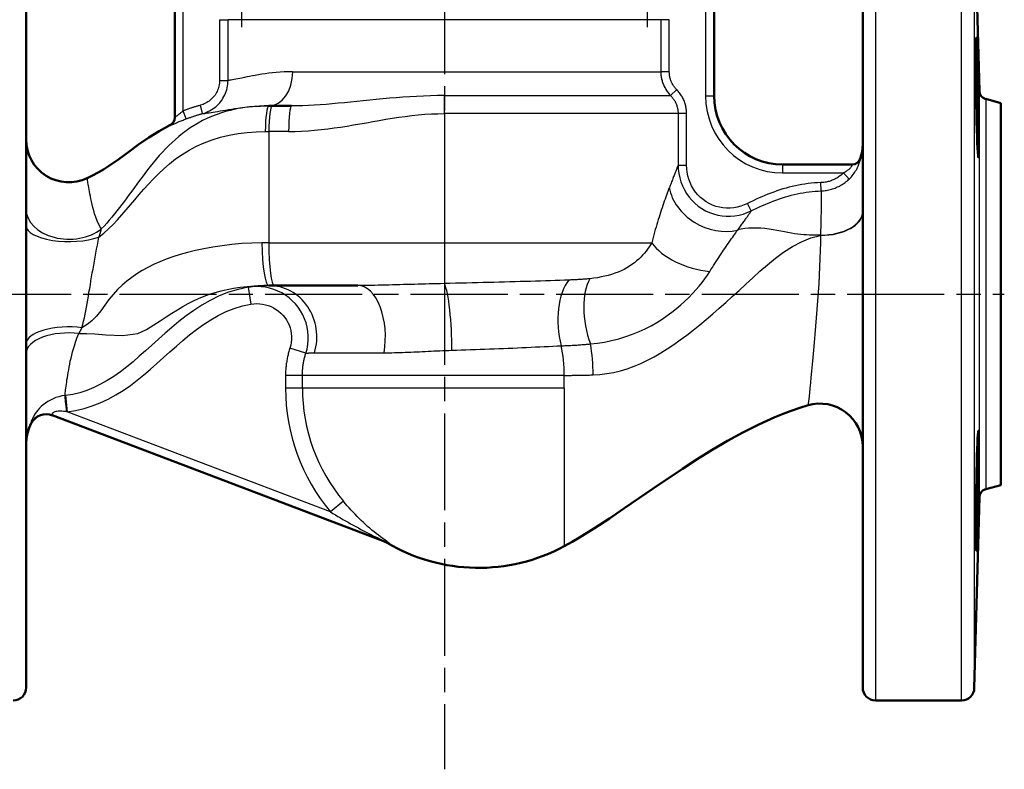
# Model space of a CAD drawing. Header units: millimetres. Extents: x 27 to 364, y 81 to 506.
# Tile 3 of 7: x 95 to 210, y 226 to 314. Entities that reach past the tile are written whole.
import ezdxf

# ---------------------------------------------------------------- set-up
doc = ezdxf.new("R2010")
doc.units = ezdxf.units.MM
doc.header["$LTSCALE"] = 2
doc.linetypes.add('CHAIN', pattern=[0.3543, 0.2362, -0.0295, 0.0591, -0.0295])
for name, color, linetype, lineweight in [('Mittellinie(DIN)', 4, 'CHAIN', 25), ('Sichtbare Kanten(DIN)', 7, 'Continuous', 50), ('Sichtbare tangentiale Kanten(DIN)', 3, 'Continuous', 25)]:
    doc.layers.add(name, color=color, linetype=linetype, lineweight=lineweight)

msp = doc.modelspace()

# ---------------------------------------------------------------- linework, layer by layer
at = {"layer": 'Mittellinie(DIN)', "linetype": 'CHAIN', "ltscale": 23.990969}
for p, q in [((144.12, 505.58), (144.12, 225.97)), ((120.43, 352.12), (120.43, 312.73)), ((167.8, 352.12), (167.8, 312.73)), ((72.17, 281.52), (209.51, 281.52))]:
    msp.add_line(p, q, dxfattribs=at)
at = {"layer": 'Sichtbare Kanten(DIN)'}
for p, q in [((95.26, 327.52), (95.26, 235.52)), ((192.97, 235.52), (192.97, 327.52)), ((206.6, 305.27), (206.01, 327.56)), ((112.62, 315.71), (112.62, 302.13)), ((175.62, 304.68), (175.62, 315.71)), ((209.12, 303.85), (207.34, 304.33)), ((209.12, 259.19), (209.12, 303.85)), ((124, 303.52), (123.62, 303.52)), ((124, 303.52), (126.26, 303.52)), ((191.77, 296.68), (183.62, 296.68)), ((123.62, 282.52), (124.25, 282.52)), ((134, 282.52), (124.25, 282.52)), ((98.3, 267.36), (137.42, 252.48)), ((209.12, 259.19), (207.34, 258.71)), ((206.6, 257.77), (206.01, 235.48)), ((194.47, 234.02), (204.51, 234.02))]:
    msp.add_line(p, q, dxfattribs=at)
at = {"layer": 'Sichtbare Kanten(DIN)', "flags": 128}
for points in [[(206.39, 298.6), (206.36, 299.2), (206.33, 299.92), (206.31, 300.74), (206.28, 301.65), (206.26, 302.61), (206.24, 303.59), (206.23, 304.59), (206.21, 305.6), (206.2, 306.6), (206.19, 307.56), (206.19, 308.45), (206.18, 309.24), (206.18, 309.92), (206.19, 310.5), (206.19, 310.96), (206.2, 311.29), (206.22, 311.46), (206.23, 311.49), (206.25, 311.38), (206.27, 311.12), (206.29, 310.72), (206.32, 310.18), (206.34, 309.52), (206.37, 308.76), (206.4, 307.93), (206.42, 307.01), (206.45, 306), (206.47, 304.96), (206.5, 303.95), (206.51, 302.96), (206.53, 301.96), (206.54, 301.02), (206.55, 300.16), (206.55, 299.42), (206.55, 298.77), (206.54, 298.24), (206.52, 297.84), (206.51, 297.6), (206.49, 297.5), (206.46, 297.56), (206.44, 297.77), (206.41, 298.12), (206.39, 298.6)], [(102.39, 295.06), (103.03, 295.38), (103.66, 295.73), (104.28, 296.09), (104.88, 296.48), (106.07, 297.29), (107.24, 298.14), (108.4, 298.99), (109.58, 299.81), (110.8, 300.57), (111.42, 300.92), (112.06, 301.25)], [(192.69, 297.34), (192.81, 297.75), (192.9, 298.17), (192.96, 298.59), (192.97, 299.02)], [(186.59, 268.53), (185.61, 268.22), (184.63, 267.89), (183.67, 267.53), (182.71, 267.13), (181.76, 266.72), (180.83, 266.28), (178.98, 265.34), (177.18, 264.35), (175.4, 263.3), (173.65, 262.22), (171.91, 261.1), (168.49, 258.79), (165.09, 256.46), (163.38, 255.3), (161.66, 254.16), (159.91, 253.08), (159.02, 252.56), (158.12, 252.06)], [(95.85, 266.43), (95.6, 265.87), (95.41, 265.28), (95.29, 264.68), (95.26, 264.06)], [(206.39, 254.77), (206.36, 253.97), (206.33, 253.25), (206.31, 252.63), (206.28, 252.15), (206.26, 251.8), (206.24, 251.6), (206.23, 251.54), (206.21, 251.63), (206.2, 251.86), (206.19, 252.25), (206.19, 252.76), (206.18, 253.38), (206.18, 254.1), (206.19, 254.93), (206.19, 255.85), (206.2, 256.83), (206.22, 257.84), (206.23, 258.85), (206.25, 259.83), (206.27, 260.81), (206.29, 261.76), (206.32, 262.63), (206.34, 263.42), (206.37, 264.09), (206.4, 264.64), (206.42, 265.08), (206.45, 265.38), (206.47, 265.52), (206.5, 265.52), (206.51, 265.37), (206.53, 265.06), (206.54, 264.61), (206.55, 264.03), (206.55, 263.35), (206.55, 262.56), (206.54, 261.66), (206.52, 260.69), (206.51, 259.69), (206.49, 258.7), (206.46, 257.67), (206.44, 256.64), (206.41, 255.66), (206.39, 254.77)]]:
    msp.add_lwpolyline(points, dxfattribs=at)
at = {"layer": 'Sichtbare Kanten(DIN)'}
for centre, radius, start, end in [((207.6, 305.29), 1, 181.5, 255), ((183.62, 304.68), 8, 180, 270), ((111.62, 302.15), 1, 296.2604, 0), ((100.26, 299.58), 5, 180, 295.2549), ((191.74, 297.68), 1, 270, 340.4652), ((187.97, 263.72), 5, 0, 106.0157), ((97.62, 265.48), 2, 69.1645, 151.689), ((207.6, 257.75), 1, 105, 178.5), ((136.42, 250.71), 2, 59.4505, 69.1645), ((148.12, 270.52), 21, 239.4505, 298.4369), ((93.76, 235.52), 1.5, 270, 0), ((194.47, 235.52), 1.5, 180, 270), ((204.51, 235.52), 1.5, 270, 358.5)]:
    msp.add_arc(centre, radius, start, end, dxfattribs=at)
at = {"layer": 'Sichtbare tangentiale Kanten(DIN)'}
for p, q in [((194.47, 329.02), (194.47, 234.02)), ((204.51, 234.02), (204.51, 329.02)), ((206.01, 327.56), (206.01, 235.48)), ((113.62, 302.95), (113.62, 315.66)), ((174.62, 315.66), (174.62, 304.68)), ((117.85, 313.6), (118.84, 313.6)), ((117.85, 313.6), (117.85, 306.49)), ((118.84, 306.49), (118.84, 313.6)), ((169.39, 313.6), (118.84, 313.6)), ((169.39, 313.6), (169.39, 307.52)), ((170.38, 313.6), (169.39, 313.6)), ((170.38, 307.52), (170.38, 313.6)), ((126.39, 307.52), (169.39, 307.52)), ((170.38, 307.52), (169.39, 307.52)), ((117.85, 306.49), (118.84, 306.49)), ((171.25, 305.42), (170.54, 304.72)), ((206.6, 257.77), (206.6, 305.27)), ((144.12, 304.72), (170.54, 304.72)), ((144.12, 302.62), (144.12, 304.72)), ((174.62, 304.68), (175.62, 304.68)), ((207.34, 304.33), (207.34, 258.71)), ((113.97, 302.01), (113.62, 302.95)), ((115.87, 302.63), (115.61, 303.59)), ((171.41, 302.62), (144.12, 302.62)), ((144.12, 302.62), (144.12, 287.52)), ((172.4, 302.62), (171.41, 302.62)), ((171.41, 302.62), (171.41, 296.6)), ((172.4, 296.6), (172.4, 302.62)), ((112.06, 301.25), (112.06, 301.24)), ((123.19, 300.52), (123.62, 300.52)), ((123.62, 300.52), (123.62, 287.52)), ((125.92, 300.52), (123.62, 300.52)), ((171.41, 296.6), (172.4, 296.6)), ((183.62, 296.68), (183.62, 295.68)), ((183.62, 295.68), (190.72, 295.68)), ((191.4, 294.97), (190.72, 295.68)), ((188.11, 293.59), (188.08, 294.55)), ((179.95, 291.24), (179.51, 292.12)), ((123.62, 287.52), (144.12, 287.52)), ((144.12, 287.52), (168.33, 287.52)), ((144.12, 287.52), (144.12, 282.75)), ((188.04, 288.41), (188.04, 288.37)), ((121.18, 282.32), (121.52, 280.35)), ((127.93, 274.61), (126.07, 275.21)), ((128.93, 274.66), (137.06, 274.66)), ((127.52, 272.02), (125.56, 272.02)), ((125.56, 272.02), (125.56, 270.52)), ((127.52, 270.52), (127.52, 272.02)), ((158.12, 272.02), (127.52, 272.02)), ((158.12, 270.52), (158.12, 272.02)), ((127.52, 270.52), (125.56, 270.52)), ((158.12, 270.52), (127.52, 270.52)), ((158.12, 270.52), (158.12, 252.06)), ((99.85, 269.66), (100.04, 267.77)), ((99.99, 267.78), (100.04, 267.77)), ((130.8, 256.06), (100.04, 267.77)), ((132.31, 257.32), (130.8, 256.06)), ((137.7, 252.34), (137.44, 252.44))]:
    msp.add_line(p, q, dxfattribs=at)
at = {"layer": 'Sichtbare tangentiale Kanten(DIN)', "flags": 128}
for points in [[(126.39, 307.52), (125.89, 307.52), (125.4, 307.5), (124.93, 307.47), (124.46, 307.43), (124.02, 307.39), (123.59, 307.33), (123.17, 307.28), (122.77, 307.21), (122.39, 307.15), (122.03, 307.09), (121.68, 307.02), (121.35, 306.96), (121.04, 306.9), (120.75, 306.84), (120.47, 306.78), (120.22, 306.73), (119.98, 306.68), (119.76, 306.64), (119.55, 306.6), (119.37, 306.57), (119.21, 306.54), (119.07, 306.52), (118.94, 306.49), (118.84, 306.48)], [(169.39, 307.52), (169.39, 307.39), (169.4, 307.26), (169.41, 307.13), (169.43, 307.01), (169.44, 306.88), (169.47, 306.75), (169.49, 306.62), (169.53, 306.5), (169.56, 306.37), (169.6, 306.25), (169.64, 306.13), (169.69, 306.01), (169.74, 305.89), (169.8, 305.77), (169.85, 305.66), (169.92, 305.54), (169.98, 305.43), (170.05, 305.32), (170.13, 305.22), (170.2, 305.11), (170.28, 305.01), (170.36, 304.91), (170.45, 304.81), (170.54, 304.72)], [(171.25, 305.42), (171.18, 305.49), (171.12, 305.56), (171.05, 305.64), (170.99, 305.71), (170.94, 305.79), (170.88, 305.87), (170.83, 305.95), (170.78, 306.04), (170.73, 306.12), (170.69, 306.21), (170.65, 306.3), (170.61, 306.39), (170.57, 306.48), (170.54, 306.57), (170.51, 306.66), (170.48, 306.75), (170.46, 306.85), (170.44, 306.94), (170.42, 307.04), (170.41, 307.13), (170.4, 307.23), (170.39, 307.33), (170.38, 307.42), (170.38, 307.52)], [(117.85, 306.49), (117.84, 306.33), (117.83, 306.16), (117.81, 306), (117.77, 305.84), (117.73, 305.68), (117.69, 305.52), (117.63, 305.37), (117.56, 305.22), (117.49, 305.07), (117.41, 304.93), (117.32, 304.79), (117.22, 304.66), (117.12, 304.53), (117, 304.41), (116.89, 304.3), (116.76, 304.19), (116.64, 304.09), (116.5, 303.99), (116.36, 303.91), (116.22, 303.83), (116.07, 303.76), (115.92, 303.69), (115.77, 303.64), (115.61, 303.59)], [(115.87, 302.63), (116.08, 302.69), (116.28, 302.76), (116.48, 302.85), (116.68, 302.94), (116.87, 303.05), (117.05, 303.16), (117.23, 303.29), (117.4, 303.42), (117.57, 303.57), (117.72, 303.72), (117.87, 303.88), (118.01, 304.05), (118.14, 304.23), (118.25, 304.41), (118.36, 304.6), (118.46, 304.8), (118.55, 305), (118.62, 305.2), (118.69, 305.41), (118.74, 305.62), (118.78, 305.84), (118.81, 306.05), (118.83, 306.27), (118.84, 306.49)], [(172.4, 302.62), (172.4, 302.75), (172.39, 302.88), (172.38, 303.01), (172.37, 303.14), (172.35, 303.27), (172.32, 303.39), (172.3, 303.52), (172.26, 303.65), (172.23, 303.77), (172.19, 303.89), (172.15, 304.02), (172.1, 304.14), (172.05, 304.25), (171.99, 304.37), (171.94, 304.49), (171.87, 304.6), (171.81, 304.71), (171.74, 304.82), (171.66, 304.93), (171.59, 305.03), (171.51, 305.13), (171.42, 305.23), (171.34, 305.33), (171.25, 305.42)], [(144.12, 304.72), (143.3, 304.72), (142.48, 304.7), (141.67, 304.67), (140.86, 304.63), (140.06, 304.59), (139.26, 304.53), (138.47, 304.47), (137.69, 304.41), (136.91, 304.34), (136.14, 304.26), (135.39, 304.19), (134.63, 304.11), (133.89, 304.04), (133.16, 303.96), (132.43, 303.89), (131.71, 303.82), (131, 303.76), (130.3, 303.7), (129.6, 303.65), (128.92, 303.61), (128.24, 303.57), (127.57, 303.54), (126.91, 303.53), (126.26, 303.52)], [(170.54, 304.72), (170.61, 304.65), (170.67, 304.58), (170.73, 304.51), (170.79, 304.43), (170.85, 304.35), (170.91, 304.27), (170.96, 304.19), (171.01, 304.11), (171.06, 304.02), (171.1, 303.93), (171.14, 303.85), (171.18, 303.76), (171.22, 303.67), (171.25, 303.58), (171.28, 303.48), (171.31, 303.39), (171.33, 303.3), (171.35, 303.2), (171.37, 303.11), (171.38, 303.01), (171.39, 302.91), (171.4, 302.82), (171.41, 302.72), (171.41, 302.62)], [(123.62, 303.52), (123.06, 303.51), (122.5, 303.49), (121.93, 303.45), (121.36, 303.4), (120.79, 303.33), (120.23, 303.24), (119.66, 303.13), (119.1, 303), (118.54, 302.85), (117.98, 302.68), (117.44, 302.49), (116.9, 302.28), (116.38, 302.05), (115.87, 301.8), (115.37, 301.52), (114.89, 301.24), (114.43, 300.94), (113.97, 300.62), (113.54, 300.29), (113.11, 299.96), (112.71, 299.61), (112.31, 299.26), (111.94, 298.9), (111.58, 298.54)], [(113.62, 302.95), (113.55, 302.9), (113.49, 302.85), (113.43, 302.8), (113.36, 302.75), (113.3, 302.7), (113.24, 302.65), (113.18, 302.6), (113.13, 302.55), (113.07, 302.51), (113.02, 302.46), (112.97, 302.42), (112.92, 302.38), (112.88, 302.34), (112.83, 302.3), (112.79, 302.27), (112.76, 302.24), (112.72, 302.21), (112.7, 302.19), (112.67, 302.17), (112.65, 302.15), (112.64, 302.14), (112.62, 302.13), (112.62, 302.13), (112.62, 302.13)], [(115.61, 303.59), (115.53, 303.57), (115.44, 303.54), (115.36, 303.52), (115.27, 303.5), (115.19, 303.47), (115.11, 303.45), (115.02, 303.42), (114.94, 303.4), (114.85, 303.37), (114.77, 303.35), (114.69, 303.32), (114.6, 303.29), (114.52, 303.27), (114.44, 303.24), (114.36, 303.21), (114.27, 303.18), (114.19, 303.15), (114.11, 303.13), (114.03, 303.1), (113.94, 303.07), (113.86, 303.04), (113.78, 303.01), (113.7, 302.98), (113.62, 302.95)], [(113.97, 302.01), (114.05, 302.04), (114.13, 302.07), (114.2, 302.1), (114.28, 302.13), (114.36, 302.15), (114.44, 302.18), (114.52, 302.21), (114.6, 302.24), (114.67, 302.26), (114.75, 302.29), (114.83, 302.32), (114.91, 302.34), (114.99, 302.37), (115.07, 302.39), (115.15, 302.42), (115.23, 302.44), (115.31, 302.47), (115.39, 302.49), (115.47, 302.51), (115.55, 302.54), (115.63, 302.56), (115.71, 302.58), (115.79, 302.6), (115.87, 302.63)], [(115.87, 302.63), (115.98, 302.64), (116.12, 302.65), (116.27, 302.67), (116.45, 302.7), (116.65, 302.72), (116.86, 302.75), (117.1, 302.79), (117.35, 302.83), (117.63, 302.88), (117.91, 302.93), (118.22, 302.98), (118.54, 303.03), (118.88, 303.09), (119.23, 303.14), (119.6, 303.2), (119.99, 303.25), (120.39, 303.31), (120.8, 303.36), (121.23, 303.4), (121.68, 303.44), (122.14, 303.48), (122.62, 303.5), (123.11, 303.52), (123.62, 303.52)], [(125.92, 300.52), (126.68, 300.53), (127.44, 300.56), (128.2, 300.61), (128.96, 300.67), (129.72, 300.75), (130.48, 300.84), (131.23, 300.94), (131.99, 301.05), (132.74, 301.17), (133.5, 301.29), (134.25, 301.42), (135.01, 301.55), (135.76, 301.69), (136.51, 301.82), (137.27, 301.95), (138.02, 302.07), (138.78, 302.19), (139.54, 302.29), (140.3, 302.39), (141.06, 302.47), (141.82, 302.54), (142.59, 302.58), (143.35, 302.61), (144.12, 302.62)], [(112.06, 301.24), (112.07, 301.24), (112.08, 301.24), (112.1, 301.25), (112.13, 301.26), (112.17, 301.27), (112.22, 301.29), (112.27, 301.31), (112.34, 301.34), (112.4, 301.37), (112.48, 301.4), (112.56, 301.44), (112.65, 301.47), (112.74, 301.51), (112.84, 301.55), (112.94, 301.6), (113.04, 301.64), (113.15, 301.69), (113.26, 301.73), (113.38, 301.78), (113.49, 301.82), (113.61, 301.87), (113.73, 301.92), (113.85, 301.97), (113.97, 302.01)], [(103.75, 288.19), (104.32, 288.65), (104.87, 289.15), (105.41, 289.67), (105.93, 290.22), (106.44, 290.78), (106.94, 291.36), (107.45, 291.95), (107.96, 292.55), (108.48, 293.16), (109.01, 293.77), (109.55, 294.38), (110.12, 294.99), (110.71, 295.59), (111.34, 296.18), (112.01, 296.76), (112.72, 297.32), (113.48, 297.85), (114.29, 298.34), (115.14, 298.8), (116.04, 299.21), (116.98, 299.57), (117.97, 299.87), (118.98, 300.11), (120.02, 300.29), (121.08, 300.42), (122.14, 300.5), (123.19, 300.52)], [(111.58, 298.54), (111.19, 298.13), (110.81, 297.71), (110.44, 297.29), (110.09, 296.87), (109.76, 296.45), (109.43, 296.03), (109.11, 295.62), (108.8, 295.2), (108.49, 294.79), (108.19, 294.38), (107.9, 293.97), (107.6, 293.57), (107.31, 293.18), (107.02, 292.78), (106.73, 292.39), (106.45, 292.01), (106.16, 291.63), (105.87, 291.26), (105.57, 290.89), (105.28, 290.53), (104.97, 290.17), (104.67, 289.82), (104.36, 289.48), (104.04, 289.15)], [(191.4, 294.97), (191.53, 295.1), (191.65, 295.23), (191.76, 295.36), (191.87, 295.5), (191.97, 295.64), (192.07, 295.78), (192.15, 295.92), (192.23, 296.06), (192.31, 296.19), (192.37, 296.33), (192.43, 296.46), (192.49, 296.58), (192.53, 296.7), (192.57, 296.81), (192.61, 296.92), (192.64, 297.01), (192.66, 297.09), (192.68, 297.17), (192.7, 297.23), (192.71, 297.28), (192.72, 297.32), (192.72, 297.34), (192.72, 297.36), (192.72, 297.36)], [(192.72, 297.36), (192.71, 297.36), (192.71, 297.36), (192.71, 297.36), (192.71, 297.36), (192.7, 297.36), (192.7, 297.35), (192.7, 297.35), (192.7, 297.35), (192.7, 297.35), (192.7, 297.35), (192.69, 297.35), (192.69, 297.35), (192.69, 297.35), (192.69, 297.35), (192.69, 297.35), (192.69, 297.35), (192.69, 297.35), (192.69, 297.35), (192.69, 297.34), (192.69, 297.34), (192.69, 297.34), (192.69, 297.34), (192.69, 297.34), (192.69, 297.34)], [(171.4, 296.59), (171.37, 296.52), (171.35, 296.44), (171.32, 296.36), (171.28, 296.28), (171.25, 296.19), (171.22, 296.1), (171.18, 296.01), (171.14, 295.91), (171.1, 295.81), (171.06, 295.71), (171.02, 295.6), (170.98, 295.49), (170.94, 295.38), (170.89, 295.26), (170.85, 295.14), (170.8, 295.02), (170.75, 294.89), (170.7, 294.77), (170.65, 294.63), (170.6, 294.5), (170.55, 294.37), (170.49, 294.23), (170.44, 294.09), (170.39, 293.95)], [(171.41, 296.6), (171.43, 296.11), (171.49, 295.61), (171.6, 295.12), (171.74, 294.64), (171.92, 294.17), (172.14, 293.72), (172.39, 293.29), (172.69, 292.87), (173.01, 292.49), (173.37, 292.14), (173.76, 291.81), (174.18, 291.52), (174.61, 291.27), (175.07, 291.06), (175.55, 290.89), (176.04, 290.76), (176.54, 290.67), (177.04, 290.63), (177.54, 290.63), (178.04, 290.67), (178.53, 290.76), (179.02, 290.88), (179.49, 291.04), (179.95, 291.24)], [(179.51, 292.12), (179.13, 291.95), (178.73, 291.8), (178.32, 291.7), (177.91, 291.62), (177.49, 291.58), (177.07, 291.58), (176.65, 291.61), (176.23, 291.68), (175.82, 291.78), (175.43, 291.93), (175.05, 292.1), (174.68, 292.31), (174.34, 292.56), (174.01, 292.83), (173.72, 293.13), (173.45, 293.45), (173.2, 293.8), (172.99, 294.16), (172.81, 294.55), (172.66, 294.94), (172.55, 295.35), (172.47, 295.76), (172.42, 296.18), (172.4, 296.6)], [(190.72, 295.68), (190.63, 295.59), (190.54, 295.51), (190.44, 295.44), (190.35, 295.36), (190.25, 295.29), (190.15, 295.22), (190.05, 295.15), (189.94, 295.09), (189.84, 295.03), (189.73, 294.97), (189.62, 294.92), (189.51, 294.87), (189.39, 294.82), (189.28, 294.78), (189.16, 294.74), (189.05, 294.7), (188.93, 294.67), (188.81, 294.64), (188.69, 294.62), (188.57, 294.6), (188.45, 294.58), (188.33, 294.57), (188.2, 294.56), (188.08, 294.55)], [(191.77, 296.68), (191.77, 296.68), (191.77, 296.67), (191.77, 296.66), (191.76, 296.64), (191.75, 296.62), (191.74, 296.59), (191.72, 296.56), (191.7, 296.52), (191.68, 296.48), (191.65, 296.44), (191.62, 296.39), (191.58, 296.34), (191.54, 296.29), (191.49, 296.24), (191.44, 296.18), (191.38, 296.12), (191.32, 296.06), (191.25, 296.01), (191.17, 295.95), (191.09, 295.89), (191.01, 295.84), (190.91, 295.78), (190.82, 295.73), (190.72, 295.68)], [(104.04, 289.15), (103.74, 289.65), (103.54, 290.09), (103.39, 290.5), (103.26, 290.9), (103.15, 291.28), (103.05, 291.64), (102.97, 292), (102.89, 292.33), (102.82, 292.65), (102.76, 292.95), (102.7, 293.23), (102.65, 293.5), (102.61, 293.74), (102.57, 293.97), (102.53, 294.17), (102.5, 294.36), (102.48, 294.52), (102.45, 294.66), (102.43, 294.79), (102.42, 294.88), (102.41, 294.96), (102.4, 295.02), (102.39, 295.05), (102.39, 295.06)], [(188.08, 294.55), (187.71, 294.54), (187.34, 294.51), (186.96, 294.48), (186.59, 294.44), (186.22, 294.39), (185.85, 294.33), (185.48, 294.26), (185.11, 294.18), (184.75, 294.1), (184.38, 294.01), (184.02, 293.91), (183.66, 293.81), (183.31, 293.69), (182.95, 293.58), (182.6, 293.45), (182.25, 293.32), (181.9, 293.19), (181.55, 293.05), (181.21, 292.91), (180.86, 292.76), (180.52, 292.6), (180.18, 292.44), (179.84, 292.28), (179.51, 292.12)], [(188.11, 293.59), (188.26, 293.6), (188.41, 293.61), (188.57, 293.62), (188.72, 293.64), (188.87, 293.67), (189.02, 293.7), (189.17, 293.73), (189.32, 293.77), (189.46, 293.82), (189.61, 293.87), (189.75, 293.92), (189.89, 293.98), (190.03, 294.04), (190.17, 294.1), (190.3, 294.17), (190.43, 294.25), (190.56, 294.32), (190.69, 294.41), (190.82, 294.49), (190.94, 294.58), (191.06, 294.67), (191.18, 294.77), (191.29, 294.87), (191.4, 294.97)], [(170.38, 293.95), (170.3, 293.74), (170.22, 293.53), (170.14, 293.32), (170.05, 293.09), (169.97, 292.86), (169.89, 292.62), (169.8, 292.37), (169.71, 292.12), (169.63, 291.87), (169.54, 291.61), (169.45, 291.34), (169.36, 291.07), (169.28, 290.79), (169.19, 290.51), (169.1, 290.23), (169.01, 289.94), (168.93, 289.65), (168.84, 289.36), (168.75, 289.06), (168.67, 288.76), (168.58, 288.45), (168.5, 288.15), (168.41, 287.84), (168.33, 287.52)], [(179.95, 291.24), (180.27, 291.4), (180.6, 291.56), (180.93, 291.71), (181.26, 291.86), (181.59, 292.01), (181.92, 292.15), (182.25, 292.28), (182.59, 292.41), (182.93, 292.54), (183.26, 292.66), (183.6, 292.77), (183.94, 292.88), (184.28, 292.98), (184.63, 293.07), (184.97, 293.16), (185.32, 293.24), (185.67, 293.31), (186.01, 293.37), (186.36, 293.43), (186.71, 293.48), (187.06, 293.52), (187.41, 293.55), (187.76, 293.57), (188.11, 293.59)], [(188.11, 293.59), (188.11, 293.49), (188.11, 293.37), (188.11, 293.25), (188.11, 293.11), (188.11, 292.96), (188.11, 292.81), (188.11, 292.64), (188.11, 292.46), (188.11, 292.28), (188.11, 292.08), (188.11, 291.87), (188.11, 291.66), (188.11, 291.43), (188.11, 291.2), (188.11, 290.95), (188.1, 290.7), (188.1, 290.44), (188.09, 290.17), (188.09, 289.9), (188.08, 289.61), (188.07, 289.32), (188.06, 289.03), (188.05, 288.72), (188.04, 288.41)], [(178.37, 288.98), (178.46, 289.1), (178.54, 289.22), (178.63, 289.34), (178.71, 289.45), (178.79, 289.57), (178.87, 289.68), (178.94, 289.79), (179.02, 289.89), (179.09, 290), (179.16, 290.1), (179.23, 290.2), (179.3, 290.29), (179.36, 290.39), (179.43, 290.48), (179.49, 290.56), (179.55, 290.65), (179.6, 290.73), (179.66, 290.81), (179.71, 290.89), (179.76, 290.96), (179.81, 291.03), (179.86, 291.1), (179.9, 291.17), (179.94, 291.23)], [(103.75, 288.19), (103.77, 288.24), (103.79, 288.29), (103.81, 288.34), (103.83, 288.38), (103.85, 288.43), (103.86, 288.48), (103.88, 288.52), (103.89, 288.57), (103.91, 288.61), (103.92, 288.65), (103.94, 288.69), (103.95, 288.74), (103.96, 288.78), (103.97, 288.82), (103.98, 288.85), (103.99, 288.89), (104, 288.93), (104.01, 288.96), (104.02, 289), (104.02, 289.03), (104.03, 289.06), (104.03, 289.09), (104.04, 289.12), (104.04, 289.15)], [(175.1, 284.16), (175.25, 284.4), (175.41, 284.64), (175.56, 284.88), (175.71, 285.11), (175.86, 285.34), (176.01, 285.57), (176.16, 285.79), (176.3, 286.01), (176.45, 286.23), (176.59, 286.45), (176.73, 286.66), (176.87, 286.86), (177.01, 287.07), (177.14, 287.27), (177.28, 287.46), (177.41, 287.65), (177.54, 287.83), (177.66, 288.01), (177.79, 288.19), (177.91, 288.36), (178.03, 288.52), (178.14, 288.68), (178.25, 288.83), (178.36, 288.98)], [(188.04, 288.41), (187.72, 288.4), (187.4, 288.4), (187.08, 288.4), (186.75, 288.41), (186.42, 288.43), (186.08, 288.46), (185.74, 288.49), (185.38, 288.53), (185.02, 288.58), (184.64, 288.64), (184.24, 288.71), (183.83, 288.79), (183.4, 288.87), (182.95, 288.96), (182.5, 289.04), (182.03, 289.11), (181.55, 289.17), (181.07, 289.21), (180.58, 289.24), (180.09, 289.24), (179.63, 289.22), (179.19, 289.18), (178.76, 289.12), (178.36, 289.04)], [(101.78, 277.58), (101.88, 277.96), (101.97, 278.35), (102.06, 278.75), (102.14, 279.16), (102.22, 279.57), (102.3, 279.99), (102.38, 280.42), (102.45, 280.85), (102.53, 281.29), (102.6, 281.73), (102.68, 282.18), (102.76, 282.62), (102.83, 283.08), (102.91, 283.53), (102.99, 283.99), (103.07, 284.45), (103.15, 284.92), (103.24, 285.38), (103.32, 285.85), (103.41, 286.32), (103.49, 286.79), (103.58, 287.25), (103.67, 287.72), (103.75, 288.19)], [(122.8, 287.52), (121.63, 287.49), (120.45, 287.42), (119.29, 287.32), (118.15, 287.18), (117.06, 287.02), (116.02, 286.83), (115.04, 286.62), (114.12, 286.39), (113.24, 286.14), (112.41, 285.87), (111.62, 285.59), (110.87, 285.29), (110.15, 284.97), (109.47, 284.63), (108.82, 284.27), (108.19, 283.89), (107.59, 283.48), (107.01, 283.04), (106.46, 282.56), (105.93, 282.04), (105.42, 281.48), (104.92, 280.88), (104.44, 280.24), (103.97, 279.57), (103.48, 278.93), (102.95, 278.4), (102.38, 277.96), (101.78, 277.58)], [(123.62, 287.52), (123.58, 287.52), (123.55, 287.52), (123.51, 287.52), (123.48, 287.52), (123.45, 287.52), (123.41, 287.52), (123.38, 287.52), (123.35, 287.52), (123.31, 287.52), (123.28, 287.52), (123.24, 287.52), (123.21, 287.52), (123.18, 287.52), (123.14, 287.52), (123.11, 287.52), (123.07, 287.52), (123.04, 287.52), (123.01, 287.52), (122.97, 287.52), (122.94, 287.52), (122.91, 287.52), (122.87, 287.52), (122.84, 287.52), (122.8, 287.52)], [(168.33, 287.52), (168.18, 287.28), (168.02, 287.04), (167.85, 286.79), (167.67, 286.55), (167.48, 286.31), (167.27, 286.07), (167.05, 285.84), (166.81, 285.61), (166.57, 285.39), (166.3, 285.18), (166.02, 284.97), (165.73, 284.78), (165.42, 284.59), (165.1, 284.41), (164.76, 284.25), (164.41, 284.09), (164.04, 283.95), (163.65, 283.83), (163.26, 283.71), (162.85, 283.61), (162.43, 283.52), (162, 283.44), (161.56, 283.37), (161.11, 283.32)], [(161.49, 272.07), (162.28, 272.12), (163.07, 272.22), (163.87, 272.37), (164.67, 272.56), (165.47, 272.8), (166.26, 273.09), (167.05, 273.42), (167.83, 273.79), (168.61, 274.2), (169.38, 274.64), (170.15, 275.12), (170.91, 275.62), (171.67, 276.16), (172.43, 276.72), (173.18, 277.31), (173.94, 277.92), (174.7, 278.55), (175.45, 279.2), (176.21, 279.86), (176.97, 280.54), (177.74, 281.24), (178.53, 281.96), (179.32, 282.69), (180.13, 283.44), (180.97, 284.2), (181.85, 284.96), (182.77, 285.71), (183.74, 286.43), (184.76, 287.07), (185.83, 287.63), (186.92, 288.08), (188.04, 288.37)], [(188.04, 288.37), (188.03, 287.51), (188.01, 286.61), (187.97, 285.68), (187.93, 284.72), (187.88, 283.74), (187.83, 282.75), (187.76, 281.75), (187.69, 280.74), (187.62, 279.74), (187.54, 278.74), (187.47, 277.76), (187.38, 276.8), (187.3, 275.87), (187.22, 274.96), (187.14, 274.1), (187.06, 273.28), (186.99, 272.5), (186.92, 271.79), (186.86, 271.13), (186.8, 270.54), (186.75, 270.02), (186.7, 269.59), (186.67, 269.23), (186.64, 268.96), (186.62, 268.76), (186.61, 268.64), (186.61, 268.6)], [(161.16, 275.69), (161.98, 275.78), (162.82, 275.91), (163.65, 276.08), (164.48, 276.3), (165.29, 276.55), (166.08, 276.83), (166.85, 277.14), (167.57, 277.48), (168.26, 277.83), (168.91, 278.21), (169.54, 278.6), (170.13, 279), (170.69, 279.41), (171.23, 279.83), (171.73, 280.26), (172.21, 280.7), (172.66, 281.14), (173.09, 281.58), (173.49, 282.02), (173.86, 282.45), (174.21, 282.89), (174.53, 283.32), (174.83, 283.74), (175.1, 284.16)], [(158.67, 283.16), (158.14, 283.14), (157.6, 283.12), (157.05, 283.1), (156.49, 283.09), (155.92, 283.07), (155.34, 283.05), (154.76, 283.03), (154.17, 283.01), (153.58, 282.99), (152.97, 282.98), (152.37, 282.96), (151.76, 282.94), (151.14, 282.92), (150.52, 282.91), (149.89, 282.89), (149.26, 282.87), (148.63, 282.86), (147.99, 282.84), (147.35, 282.83), (146.7, 282.81), (146.06, 282.79), (145.41, 282.78), (144.76, 282.77), (144.12, 282.75)], [(161.11, 283.32), (161.01, 283.31), (160.91, 283.3), (160.81, 283.29), (160.71, 283.28), (160.62, 283.27), (160.51, 283.27), (160.41, 283.26), (160.31, 283.25), (160.21, 283.24), (160.11, 283.23), (160.01, 283.23), (159.91, 283.22), (159.81, 283.21), (159.7, 283.21), (159.6, 283.2), (159.5, 283.2), (159.39, 283.19), (159.29, 283.18), (159.19, 283.18), (159.08, 283.17), (158.98, 283.17), (158.87, 283.17), (158.77, 283.16), (158.67, 283.16)], [(121.18, 282.32), (120.03, 282.07), (118.89, 281.73), (117.8, 281.3), (116.76, 280.79), (115.77, 280.23), (114.84, 279.62), (113.95, 278.98), (113.1, 278.31), (112.28, 277.63), (111.48, 276.94), (110.71, 276.26), (109.96, 275.57), (109.22, 274.9), (108.48, 274.25), (107.75, 273.61), (107.01, 273.01), (106.27, 272.44), (105.51, 271.9), (104.74, 271.42), (103.96, 270.98), (103.16, 270.59), (102.35, 270.26), (101.53, 269.99), (100.7, 269.79), (99.85, 269.66)], [(101.43, 276.92), (102.32, 276.9), (103.3, 276.86), (104.57, 276.76), (106.55, 276.68), (108.31, 276.9), (109.33, 277.4), (110.16, 277.91), (110.92, 278.4), (111.62, 278.86), (112.28, 279.3), (112.92, 279.7), (113.55, 280.07), (114.17, 280.42), (114.79, 280.73), (115.41, 281.02), (116.04, 281.28), (116.69, 281.51), (117.35, 281.72), (118.04, 281.91), (118.75, 282.07), (119.49, 282.2), (120.26, 282.32), (121.07, 282.41), (121.9, 282.47), (122.75, 282.51), (123.62, 282.52)], [(123.62, 282.52), (123.5, 282.52), (123.38, 282.52), (123.26, 282.52), (123.15, 282.51), (123.03, 282.51), (122.92, 282.5), (122.8, 282.5), (122.69, 282.49), (122.58, 282.48), (122.48, 282.48), (122.37, 282.47), (122.27, 282.46), (122.16, 282.45), (122.06, 282.44), (121.96, 282.43), (121.87, 282.41), (121.77, 282.4), (121.68, 282.39), (121.59, 282.38), (121.5, 282.37), (121.42, 282.35), (121.34, 282.34), (121.26, 282.33), (121.18, 282.32)], [(127.93, 274.61), (128.07, 275.1), (128.16, 275.61), (128.21, 276.12), (128.21, 276.64), (128.17, 277.15), (128.08, 277.66), (127.96, 278.16), (127.78, 278.64), (127.57, 279.11), (127.32, 279.56), (127.03, 279.98), (126.71, 280.38), (126.35, 280.75), (125.97, 281.08), (125.55, 281.39), (125.12, 281.65), (124.66, 281.88), (124.18, 282.07), (123.7, 282.21), (123.2, 282.32), (122.7, 282.38), (122.19, 282.4), (121.68, 282.38), (121.18, 282.32)], [(144.12, 282.75), (143.67, 282.74), (143.23, 282.73), (142.79, 282.72), (142.35, 282.71), (141.91, 282.7), (141.48, 282.69), (141.04, 282.68), (140.61, 282.66), (140.18, 282.65), (139.75, 282.64), (139.33, 282.63), (138.9, 282.61), (138.48, 282.6), (138.06, 282.59), (137.64, 282.58), (137.22, 282.57), (136.8, 282.56), (136.39, 282.55), (135.98, 282.54), (135.58, 282.53), (135.18, 282.53), (134.78, 282.52), (134.39, 282.52), (134, 282.52)], [(100.04, 267.77), (101.04, 267.92), (102.02, 268.14), (102.98, 268.45), (103.92, 268.82), (104.83, 269.25), (105.73, 269.74), (106.59, 270.27), (107.43, 270.85), (108.23, 271.46), (109.02, 272.09), (109.79, 272.75), (110.54, 273.42), (111.3, 274.1), (112.05, 274.77), (112.81, 275.45), (113.57, 276.11), (114.35, 276.76), (115.15, 277.38), (115.97, 277.97), (116.82, 278.53), (117.69, 279.03), (118.61, 279.47), (119.55, 279.84), (120.53, 280.14), (121.52, 280.35)], [(121.52, 280.35), (121.85, 280.39), (122.2, 280.41), (122.54, 280.39), (122.88, 280.35), (123.21, 280.28), (123.54, 280.18), (123.86, 280.06), (124.17, 279.91), (124.47, 279.73), (124.75, 279.53), (125.01, 279.31), (125.25, 279.06), (125.46, 278.8), (125.66, 278.52), (125.83, 278.22), (125.97, 277.91), (126.09, 277.58), (126.17, 277.25), (126.23, 276.91), (126.26, 276.57), (126.26, 276.23), (126.22, 275.88), (126.16, 275.54), (126.07, 275.21)], [(101.43, 276.91), (101.44, 276.94), (101.46, 276.97), (101.47, 277), (101.49, 277.02), (101.5, 277.05), (101.52, 277.08), (101.53, 277.11), (101.55, 277.13), (101.56, 277.16), (101.58, 277.19), (101.59, 277.22), (101.61, 277.25), (101.62, 277.27), (101.64, 277.3), (101.65, 277.33), (101.66, 277.36), (101.68, 277.39), (101.69, 277.41), (101.71, 277.44), (101.72, 277.47), (101.74, 277.5), (101.75, 277.53), (101.77, 277.56), (101.78, 277.58)], [(99.79, 269.66), (99.81, 269.8), (99.83, 269.97), (99.85, 270.14), (99.87, 270.34), (99.9, 270.54), (99.93, 270.76), (99.96, 271), (100, 271.24), (100.03, 271.51), (100.08, 271.78), (100.12, 272.06), (100.17, 272.36), (100.23, 272.67), (100.29, 272.99), (100.35, 273.32), (100.42, 273.67), (100.5, 274.02), (100.59, 274.39), (100.68, 274.76), (100.78, 275.11), (100.89, 275.48), (101.02, 275.89), (101.2, 276.36), (101.43, 276.91)], [(126.07, 275.21), (126.03, 275.09), (125.99, 274.96), (125.95, 274.83), (125.91, 274.7), (125.88, 274.57), (125.85, 274.43), (125.82, 274.3), (125.79, 274.17), (125.76, 274.04), (125.73, 273.9), (125.71, 273.77), (125.69, 273.64), (125.67, 273.5), (125.65, 273.37), (125.63, 273.24), (125.62, 273.1), (125.6, 272.97), (125.59, 272.83), (125.58, 272.7), (125.57, 272.56), (125.57, 272.43), (125.56, 272.29), (125.56, 272.16), (125.56, 272.02)], [(137.06, 274.66), (137.36, 274.66), (137.66, 274.66), (137.97, 274.67), (138.28, 274.68), (138.59, 274.69), (138.91, 274.7), (139.23, 274.71), (139.55, 274.72), (139.88, 274.73), (140.2, 274.75), (140.53, 274.76), (140.86, 274.78), (141.2, 274.79), (141.53, 274.81), (141.87, 274.83), (142.21, 274.84), (142.55, 274.86), (142.89, 274.87), (143.24, 274.89), (143.58, 274.9), (143.93, 274.92), (144.28, 274.93), (144.63, 274.94), (144.98, 274.96)], [(144.98, 274.96), (145.52, 274.97), (146.07, 274.99), (146.63, 275.01), (147.18, 275.03), (147.73, 275.05), (148.28, 275.07), (148.83, 275.09), (149.38, 275.11), (149.93, 275.14), (150.48, 275.16), (151.02, 275.18), (151.56, 275.2), (152.1, 275.22), (152.64, 275.25), (153.17, 275.27), (153.7, 275.29), (154.23, 275.32), (154.75, 275.34), (155.26, 275.36), (155.77, 275.39), (156.28, 275.41), (156.78, 275.43), (157.27, 275.46), (157.76, 275.48)], [(157.76, 275.48), (157.9, 275.49), (158.04, 275.49), (158.18, 275.5), (158.32, 275.5), (158.46, 275.51), (158.6, 275.51), (158.74, 275.52), (158.88, 275.53), (159.03, 275.54), (159.17, 275.54), (159.31, 275.55), (159.45, 275.56), (159.59, 275.57), (159.73, 275.58), (159.87, 275.59), (160.02, 275.6), (160.16, 275.61), (160.3, 275.62), (160.44, 275.63), (160.59, 275.64), (160.73, 275.65), (160.87, 275.67), (161.01, 275.68), (161.16, 275.69)], [(127.52, 272.02), (127.52, 272.13), (127.52, 272.24), (127.53, 272.35), (127.53, 272.46), (127.54, 272.57), (127.55, 272.68), (127.56, 272.79), (127.57, 272.89), (127.58, 273), (127.59, 273.11), (127.61, 273.22), (127.62, 273.33), (127.64, 273.44), (127.66, 273.55), (127.68, 273.65), (127.71, 273.76), (127.73, 273.87), (127.75, 273.97), (127.78, 274.08), (127.81, 274.19), (127.84, 274.29), (127.87, 274.4), (127.9, 274.5), (127.93, 274.61)], [(127.93, 274.6), (127.96, 274.61), (128, 274.61), (128.03, 274.62), (128.06, 274.62), (128.1, 274.62), (128.13, 274.63), (128.17, 274.63), (128.21, 274.63), (128.24, 274.63), (128.28, 274.64), (128.32, 274.64), (128.37, 274.64), (128.41, 274.65), (128.45, 274.65), (128.49, 274.65), (128.54, 274.65), (128.59, 274.65), (128.63, 274.65), (128.68, 274.66), (128.73, 274.66), (128.78, 274.66), (128.83, 274.66), (128.88, 274.66), (128.93, 274.66)], [(158.12, 272.02), (158.25, 272.02), (158.39, 272.02), (158.53, 272.02), (158.67, 272.02), (158.81, 272.02), (158.95, 272.02), (159.09, 272.03), (159.23, 272.03), (159.37, 272.03), (159.51, 272.03), (159.65, 272.03), (159.79, 272.04), (159.93, 272.04), (160.07, 272.04), (160.21, 272.04), (160.35, 272.05), (160.5, 272.05), (160.64, 272.05), (160.78, 272.06), (160.92, 272.06), (161.06, 272.06), (161.2, 272.07), (161.35, 272.07), (161.49, 272.07)], [(99.79, 269.66), (99.44, 269.61), (99.08, 269.53), (98.74, 269.42), (98.41, 269.29), (98.1, 269.14), (97.8, 268.97), (97.52, 268.78), (97.26, 268.58), (97.02, 268.38), (96.81, 268.17), (96.62, 267.96), (96.46, 267.75), (96.32, 267.55), (96.2, 267.35), (96.1, 267.18), (96.02, 267.01), (95.95, 266.87), (95.9, 266.74), (95.86, 266.63), (95.83, 266.54), (95.81, 266.47), (95.79, 266.43), (95.79, 266.4), (95.8, 266.4)], [(99.85, 269.66), (99.85, 269.66), (99.84, 269.66), (99.84, 269.66), (99.84, 269.66), (99.84, 269.66), (99.84, 269.66), (99.83, 269.66), (99.83, 269.66), (99.83, 269.66), (99.83, 269.66), (99.82, 269.66), (99.82, 269.66), (99.82, 269.66), (99.82, 269.66), (99.81, 269.66), (99.81, 269.66), (99.81, 269.66), (99.81, 269.66), (99.8, 269.66), (99.8, 269.66), (99.8, 269.66), (99.8, 269.66), (99.79, 269.66), (99.79, 269.66)], [(98.3, 267.36), (98.29, 267.37), (98.28, 267.38), (98.28, 267.4), (98.28, 267.42), (98.28, 267.44), (98.29, 267.47), (98.3, 267.5), (98.31, 267.53), (98.33, 267.57), (98.36, 267.61), (98.39, 267.65), (98.44, 267.69), (98.49, 267.73), (98.56, 267.76), (98.65, 267.8), (98.75, 267.82), (98.86, 267.84), (98.99, 267.86), (99.13, 267.86), (99.28, 267.86), (99.44, 267.86), (99.61, 267.84), (99.8, 267.82), (99.99, 267.78)], [(95.8, 266.4), (95.81, 266.4), (95.81, 266.41), (95.82, 266.41), (95.82, 266.41), (95.82, 266.41), (95.83, 266.41), (95.83, 266.42), (95.83, 266.42), (95.83, 266.42), (95.84, 266.42), (95.84, 266.42), (95.84, 266.42), (95.84, 266.43), (95.85, 266.43), (95.85, 266.43), (95.85, 266.43), (95.85, 266.43), (95.85, 266.43), (95.85, 266.43), (95.85, 266.43), (95.85, 266.43), (95.85, 266.43), (95.85, 266.43), (95.85, 266.43)], [(137.7, 252.34), (137.73, 252.35), (137.59, 252.46), (137.38, 252.61), (137.15, 252.78), (136.91, 252.95), (136.66, 253.14), (136.41, 253.33), (136.16, 253.53), (135.9, 253.73), (135.65, 253.94), (135.4, 254.15), (135.15, 254.37), (134.9, 254.59), (134.66, 254.82), (134.41, 255.06), (134.17, 255.29), (133.93, 255.53), (133.69, 255.78), (133.45, 256.03), (133.22, 256.28), (132.99, 256.54), (132.76, 256.79), (132.53, 257.06), (132.31, 257.32)], [(130.8, 256.06), (131.09, 255.89), (131.38, 255.71), (131.67, 255.54), (131.97, 255.37), (132.26, 255.19), (132.56, 255.02), (132.86, 254.85), (133.16, 254.68), (133.46, 254.52), (133.76, 254.35), (134.07, 254.19), (134.37, 254.02), (134.67, 253.86), (134.98, 253.7), (135.28, 253.55), (135.58, 253.39), (135.88, 253.24), (136.18, 253.09), (136.48, 252.95), (136.76, 252.81), (137.04, 252.68), (137.28, 252.56), (137.45, 252.47), (137.42, 252.48)]]:
    msp.add_lwpolyline(points, dxfattribs=at)
at = {"layer": 'Sichtbare tangentiale Kanten(DIN)'}
for centre, radius, end in [((183.62, 304.68), 9, 270), ((148.12, 270.52), 22.56, 219.866), ((148.12, 270.52), 20.59, 219.866)]:
    msp.add_arc(centre, radius, 180, end, dxfattribs=at)
for centre, major_axis, ratio, start_param, end_param in [((123.62, 307.52), (0, -4), 0.694915, 0, 1.570796), ((123.62, 300.52), (0, 3), 0.141294, 0, 1.570788), ((124, 300.52), (0, 3), 0.127726, 0, 1.570796), ((126.26, 300.52), (0, 3), 0.113348, 0, 1.570796), ((111.62, 302.13), (1, 0), 0.999721, 5.173733, 6.283185), ((191.77, 297.68), (0, -1), 0.999521, 0, 1.249709), ((176.11, 293.95), (5.41, -2.6), 0.813478, 3.676187, 5.484228), ((100.26, 291.45), (-5, 0), 0.702803, 0, 2.429336), ((187.97, 291.18), (5, 0), 0.553938, 4.725662, 6.283185), ((187.97, 291.12), (5, 0), 0.549195, 4.725249, 6.283185), ((100.26, 289.51), (-5, 0), 0.370178, 0, 2.344786), ((123.62, 287.52), (0, -5), 0.162328, 4.713052, 6.283185), ((124.25, 287.52), (0, -5), 0.127726, 4.712389, 6.283185), ((173.61, 287.52), (5.7, -1.86), 0.499598, 3.720939, 5.135542), ((160.37, 277.92), (-0.39, 5.99), 0.49742, 0.474928, 1.958192), ((163.31, 278.28), (-1.08, 5.9), 0.460876, 0.468549, 1.939094), ((123.62, 276.52), (0, 6), 0.932124, 4.396833, 6.283185), ((134, 276.52), (0, 6), 0.537137, 4.396833, 6.283185), ((144.12, 277.03), (-0.26, 5.99), 0.137343, 4.353506, 5.975485), ((100.26, 275.72), (-5, 0), 0.392443, 4.402601, 6.283185), ((100.26, 274.59), (-5, 0), 0.478912, 4.475505, 6.283185), ((154.07, 272.02), (0, 8.5), 0.47619, 4.712389, 5.131534), ((158.12, 272.02), (0, -8.5), 0.396816, 1.577103, 2.017191), ((99.98, 267.76), (-0.2, 1.99), 0.004475, 4.721356, 5.970052), ((97.58, 265.5), (0.71, 1.87), 0.999096, 0, 1.464094), ((136.71, 250.61), (0.71, 1.87), 0.922281, 6.113644, 6.283185)]:
    msp.add_ellipse(centre, major_axis=major_axis, ratio=ratio, start_param=start_param, end_param=end_param, dxfattribs=at)

doc.saveas('drawing.dxf')
